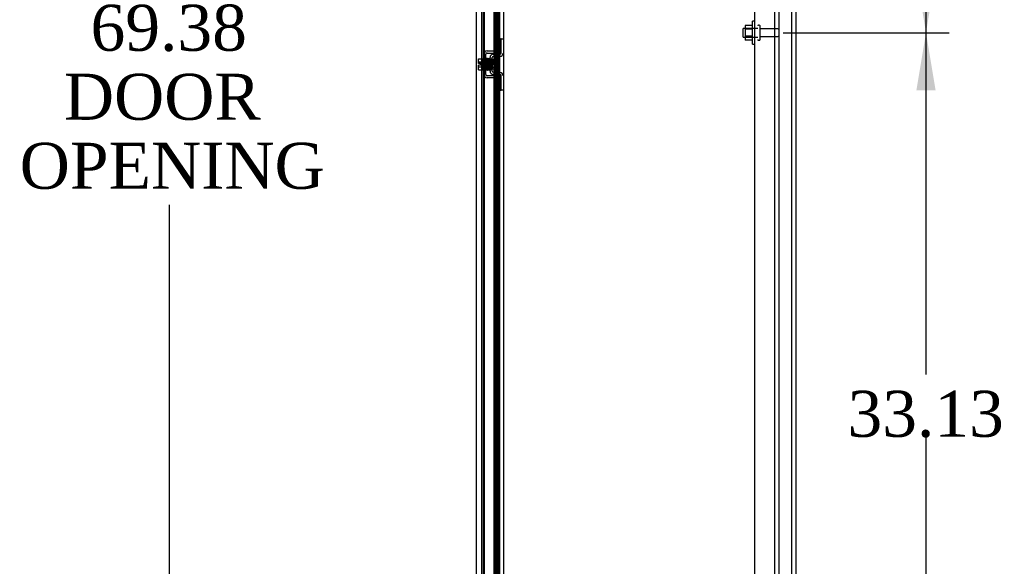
# Model space of a CAD drawing. Header units: inches. Extents: x 2 to 538, y -2 to 358.
# Tile 19 of 38: x 248 to 291, y 163 to 187. Entities that reach past the tile are written whole.
import ezdxf
from ezdxf.enums import TextEntityAlignment as Align
from ezdxf.lldxf.tags import DXFTag

# ---------------------------------------------------------------- set-up
doc = ezdxf.new("R2010")
doc.units = ezdxf.units.IN
doc.header["$MEASUREMENT"] = 0
for name, color, linetype in [('COM42667', 7, 'Continuous'), ('COM42780', 7, 'Continuous'), ('COM43134', 7, 'Continuous'), ('COM52167-15', 7, 'Continuous'), ('COM54746-68', 7, 'Continuous'), ('COM55738-23', 7, 'Continuous'), ('COM70220', 7, 'Continuous'), ('COM71188-5', 7, 'Continuous'), ('Default', 7, 'Continuous'), ('NTS166105', 7, 'Continuous'), ('SCC19011', 7, 'Continuous'), ('SPR20265', 7, 'Continuous'), ('STD26089', 7, 'Continuous'), ('WAF25035', 7, 'Continuous'), ('WAF25059', 7, 'Continuous')]:
    doc.layers.add(name, color=color, linetype=linetype)
doc.styles.add('SEACAD_Times_New_Roman', font='times.ttf')
tags = doc.linetypes.add('HIDDEN2', pattern=[0.1875, 0.125, -0.0625]).pattern_tags.tags
tags[6:7] = [DXFTag(74, 4), DXFTag(75, 0), DXFTag(340, '0'), DXFTag(46, 0.0), DXFTag(50, 0.0), DXFTag(44, 0.0), DXFTag(45, 0.0)]
tags[4:5] = [DXFTag(74, 4), DXFTag(75, 0), DXFTag(340, '0'), DXFTag(46, 0.0), DXFTag(50, 0.0), DXFTag(44, 0.0), DXFTag(45, 0.0)]
doc.dimstyles.new('HAMMOND_(STH_-_540x360)', dxfattribs={"dimtxt": 2, "dimasz": 2.5, "dimexe": 1, "dimexo": 1, "dimgap": 0.5, "dimtad": 0, "dimtih": 1, "dimtoh": 1, "dimzin": 0, "dimdsep": 46, "dimtxsty": 'SEACAD_Times_New_Roman', "dimblk1": '_SE_FILLED', "dimblk2": '_SE_FILLED', "dimsah": 1, "dimcen": 1, "dimadec": 0, "dimazin": 0, "dimtfac": 0.8, "dimtofl": 0, "dimtmove": 0, "dimatfit": 3, "dimfxl": 0, "dimtolj": 1, "dimtzin": 0, "dimarcsym": 0})

# ---------------------------------------------------------------- blocks, each defined once
blk = doc.blocks.new('SE2')
at = {"layer": 'COM42667', "color": 7, "linetype": 'HIDDEN2'}
for p, q in [((268.194, 184.548), (268.194, 185.439)), ((268.289, 184.548), (268.289, 185.439)), ((268.337, 185.582), (268.819, 185.582)), ((268.337, 185.487), (268.819, 185.487)), ((268.819, 185.582), (268.944, 185.582)), ((268.944, 185.487), (268.819, 185.487)), ((268.819, 184.5), (268.337, 184.5)), ((268.819, 184.5), (268.944, 184.5)), ((268.819, 184.405), (268.337, 184.405)), ((268.944, 184.405), (268.819, 184.405))]:
    blk.add_line(p, q, dxfattribs=at)
for centre, radius, start, end in [((268.337, 185.439), 0.143, 90, 180), ((268.337, 185.439), 0.048, 90, 180), ((268.337, 184.548), 0.143, 180, 270), ((268.337, 184.548), 0.048, 180, 270)]:
    blk.add_arc(centre, radius, start, end, dxfattribs=at)
at = {"layer": 'COM42780', "color": 7, "linetype": 'HIDDEN2'}
for p, q in [((268.88, 185.672), (268.88, 186.109)), ((268.88, 186.109), (268.93, 186.109)), ((268.944, 186.109), (268.93, 186.109)), ((268.944, 185.859), (268.944, 186.109)), ((268.944, 186.109), (269.039, 186.109)), ((268.944, 185.486), (268.944, 185.859)), ((268.608, 185.433), (268.897, 185.439)), ((268.609, 185.338), (268.899, 185.344)), ((268.93, 185.672), (268.88, 185.672)), ((268.93, 185.672), (268.944, 185.672)), ((268.467, 184.697), (268.467, 185.29)), ((268.562, 184.697), (268.562, 185.29)), ((268.657, 185.189), (268.562, 185.189)), ((268.657, 185.189), (268.657, 184.799)), ((268.562, 184.799), (268.657, 184.799)), ((268.897, 184.549), (268.608, 184.554)), ((268.899, 184.643), (268.609, 184.649)), ((268.944, 184.128), (268.944, 184.501)), ((268.88, 183.878), (268.88, 184.315)), ((268.88, 184.315), (268.93, 184.315)), ((268.944, 184.315), (268.93, 184.315)), ((268.944, 183.878), (268.944, 184.128)), ((268.88, 183.878), (268.93, 183.878)), ((268.93, 183.878), (268.944, 183.878)), ((269.039, 183.878), (268.944, 183.878))]:
    blk.add_line(p, q, dxfattribs=at)
for centre, radius, start, end in [((268.61, 185.29), 0.143, 91, 180), ((268.61, 185.29), 0.048, 91, 180), ((268.896, 185.486), 0.048, 271, 0), ((268.896, 185.486), 0.143, 271, 0), ((268.61, 184.697), 0.143, 180, 269), ((268.61, 184.697), 0.048, 180, 269), ((268.896, 184.501), 0.048, 0, 89), ((268.896, 184.501), 0.143, 0, 89)]:
    blk.add_arc(centre, radius, start, end, dxfattribs=at)
at = {"layer": 'COM43134', "color": 7, "linetype": 'HIDDEN2'}
for p, q in [((279.975, 152.553), (279.975, 220.183)), ((280.85, 152.493), (280.85, 220.243))]:
    blk.add_line(p, q, dxfattribs=at)
at = {"layer": 'COM52167-15', "color": 7, "linetype": 'Continuous'}
for p, q in [((267.882, 151.541), (267.882, 221.842)), ((268.652, 151.493), (268.652, 221.89))]:
    blk.add_line(p, q, dxfattribs=at)
at = {"layer": 'COM52167-15', "color": 7, "linetype": 'HIDDEN2'}
blk.add_line((268.757, 152.466), (268.757, 192.628), dxfattribs=at)
at = {"layer": 'COM54746-68', "color": 7, "linetype": 'HIDDEN2'}
for p, q in [((268.166, 220.692), (268.166, 152.692)), ((268.721, 220.692), (268.721, 152.692)), ((268.821, 152.692), (268.821, 220.692)), ((268.76, 186.692), (268.76, 187.692)), ((268.883, 187.692), (268.883, 186.692)), ((268.888, 186.692), (268.888, 187.692)), ((268.771, 185.692), (268.771, 186.692)), ((268.812, 185.692), (268.812, 186.692)), ((268.857, 186.692), (268.888, 186.692)), ((268.888, 185.692), (268.888, 186.692)), ((268.76, 184.692), (268.76, 185.692)), ((268.857, 185.692), (268.888, 185.692)), ((268.883, 185.692), (268.883, 184.692)), ((268.888, 184.692), (268.888, 185.692)), ((268.771, 183.692), (268.771, 184.692)), ((268.812, 183.692), (268.812, 184.692)), ((268.857, 184.692), (268.888, 184.692)), ((268.888, 183.692), (268.888, 184.692)), ((268.76, 182.692), (268.76, 183.692)), ((268.857, 183.692), (268.888, 183.692)), ((268.883, 183.692), (268.883, 182.692)), ((268.888, 182.692), (268.888, 183.692)), ((268.771, 181.692), (268.771, 182.692)), ((268.812, 181.692), (268.812, 182.692)), ((268.857, 182.692), (268.888, 182.692)), ((268.888, 181.692), (268.888, 182.692)), ((268.76, 180.692), (268.76, 181.692)), ((268.857, 181.692), (268.888, 181.692)), ((268.883, 181.692), (268.883, 180.692)), ((268.888, 180.692), (268.888, 181.692)), ((268.771, 179.692), (268.771, 180.692)), ((268.812, 179.692), (268.812, 180.692)), ((268.857, 180.692), (268.888, 180.692)), ((268.888, 179.692), (268.888, 180.692)), ((268.76, 178.692), (268.76, 179.692)), ((268.857, 179.692), (268.888, 179.692)), ((268.883, 179.692), (268.883, 178.692)), ((268.888, 178.692), (268.888, 179.692)), ((268.771, 177.692), (268.771, 178.692)), ((268.812, 177.692), (268.812, 178.692)), ((268.857, 178.692), (268.888, 178.692)), ((268.888, 177.692), (268.888, 178.692)), ((268.76, 176.692), (268.76, 177.692)), ((268.857, 177.692), (268.888, 177.692)), ((268.883, 177.692), (268.883, 176.692)), ((268.888, 176.692), (268.888, 177.692)), ((268.771, 175.692), (268.771, 176.692)), ((268.812, 175.692), (268.812, 176.692)), ((268.857, 176.692), (268.888, 176.692)), ((268.888, 175.692), (268.888, 176.692)), ((268.76, 174.692), (268.76, 175.692)), ((268.857, 175.692), (268.888, 175.692)), ((268.883, 175.692), (268.883, 174.692)), ((268.888, 174.692), (268.888, 175.692)), ((268.771, 173.692), (268.771, 174.692)), ((268.812, 173.692), (268.812, 174.692)), ((268.857, 174.692), (268.888, 174.692)), ((268.888, 173.692), (268.888, 174.692)), ((268.76, 172.692), (268.76, 173.692)), ((268.857, 173.692), (268.888, 173.692)), ((268.883, 173.692), (268.883, 172.692)), ((268.888, 172.692), (268.888, 173.692)), ((268.771, 171.692), (268.771, 172.692)), ((268.812, 171.692), (268.812, 172.692)), ((268.857, 172.692), (268.888, 172.692)), ((268.888, 171.692), (268.888, 172.692)), ((268.76, 170.692), (268.76, 171.692)), ((268.857, 171.692), (268.888, 171.692)), ((268.883, 171.692), (268.883, 170.692)), ((268.888, 170.692), (268.888, 171.692)), ((268.771, 169.692), (268.771, 170.692)), ((268.812, 169.692), (268.812, 170.692)), ((268.857, 170.692), (268.888, 170.692)), ((268.888, 169.692), (268.888, 170.692)), ((268.76, 168.692), (268.76, 169.692)), ((268.857, 169.692), (268.888, 169.692)), ((268.883, 169.692), (268.883, 168.692)), ((268.888, 168.692), (268.888, 169.692)), ((268.771, 167.692), (268.771, 168.692)), ((268.812, 167.692), (268.812, 168.692)), ((268.857, 168.692), (268.888, 168.692)), ((268.888, 167.692), (268.888, 168.692)), ((268.76, 166.692), (268.76, 167.692)), ((268.857, 167.692), (268.888, 167.692)), ((268.883, 167.692), (268.883, 166.692)), ((268.888, 166.692), (268.888, 167.692)), ((268.771, 165.692), (268.771, 166.692)), ((268.812, 165.692), (268.812, 166.692)), ((268.857, 166.692), (268.888, 166.692)), ((268.888, 165.692), (268.888, 166.692)), ((268.76, 164.692), (268.76, 165.692)), ((268.857, 165.692), (268.888, 165.692)), ((268.883, 165.692), (268.883, 164.692)), ((268.888, 164.692), (268.888, 165.692)), ((268.771, 163.692), (268.771, 164.692)), ((268.812, 163.692), (268.812, 164.692)), ((268.857, 164.692), (268.888, 164.692)), ((268.888, 163.692), (268.888, 164.692)), ((268.76, 162.692), (268.76, 163.692)), ((268.857, 163.692), (268.888, 163.692)), ((268.883, 163.692), (268.883, 162.692)), ((268.888, 162.692), (268.888, 163.692))]:
    blk.add_line(p, q, dxfattribs=at)
at = {"layer": 'COM54746-68', "color": 7, "linetype": 'Continuous'}
for p, q in [((268.654, 187.692), (268.654, 186.692)), ((268.857, 187.692), (268.857, 186.692)), ((268.654, 186.692), (268.654, 185.692)), ((268.654, 186.692), (268.857, 186.692)), ((268.654, 186.692), (268.857, 186.692)), ((268.857, 186.692), (268.857, 185.692)), ((268.654, 185.692), (268.857, 185.692)), ((268.654, 185.692), (268.857, 185.692)), ((268.654, 185.692), (268.654, 184.692)), ((268.857, 185.692), (268.857, 184.692)), ((268.654, 184.692), (268.654, 183.692)), ((268.654, 184.692), (268.857, 184.692)), ((268.654, 184.692), (268.857, 184.692)), ((268.857, 184.692), (268.857, 183.692)), ((268.654, 183.692), (268.857, 183.692)), ((268.654, 183.692), (268.857, 183.692)), ((268.654, 183.692), (268.654, 182.692)), ((268.857, 183.692), (268.857, 182.692)), ((268.654, 182.692), (268.654, 181.692)), ((268.654, 182.692), (268.857, 182.692)), ((268.654, 182.692), (268.857, 182.692)), ((268.857, 182.692), (268.857, 181.692)), ((268.654, 181.692), (268.857, 181.692)), ((268.654, 181.692), (268.857, 181.692)), ((268.654, 181.692), (268.654, 180.692)), ((268.857, 181.692), (268.857, 180.692)), ((268.654, 180.692), (268.654, 179.692)), ((268.654, 180.692), (268.857, 180.692)), ((268.654, 180.692), (268.857, 180.692)), ((268.857, 180.692), (268.857, 179.692)), ((268.654, 179.692), (268.857, 179.692)), ((268.654, 179.692), (268.857, 179.692)), ((268.654, 179.692), (268.654, 178.692)), ((268.857, 179.692), (268.857, 178.692)), ((268.654, 178.692), (268.654, 177.692)), ((268.654, 178.692), (268.857, 178.692)), ((268.654, 178.692), (268.857, 178.692)), ((268.857, 178.692), (268.857, 177.692)), ((268.654, 177.692), (268.857, 177.692)), ((268.654, 177.692), (268.857, 177.692)), ((268.654, 177.692), (268.654, 176.692)), ((268.857, 177.692), (268.857, 176.692)), ((268.654, 176.692), (268.654, 175.692)), ((268.654, 176.692), (268.857, 176.692)), ((268.654, 176.692), (268.857, 176.692)), ((268.857, 176.692), (268.857, 175.692)), ((268.654, 175.692), (268.857, 175.692)), ((268.654, 175.692), (268.857, 175.692)), ((268.654, 175.692), (268.654, 174.692)), ((268.857, 175.692), (268.857, 174.692)), ((268.654, 174.692), (268.654, 173.692)), ((268.654, 174.692), (268.857, 174.692)), ((268.654, 174.692), (268.857, 174.692)), ((268.857, 174.692), (268.857, 173.692)), ((268.654, 173.692), (268.857, 173.692)), ((268.654, 173.692), (268.857, 173.692)), ((268.654, 173.692), (268.654, 172.692)), ((268.857, 173.692), (268.857, 172.692)), ((268.654, 172.692), (268.654, 171.692)), ((268.654, 172.692), (268.857, 172.692)), ((268.654, 172.692), (268.857, 172.692)), ((268.857, 172.692), (268.857, 171.692)), ((268.654, 171.692), (268.857, 171.692)), ((268.654, 171.692), (268.857, 171.692)), ((268.654, 171.692), (268.654, 170.692)), ((268.857, 171.692), (268.857, 170.692)), ((268.654, 170.692), (268.654, 169.692)), ((268.654, 170.692), (268.857, 170.692)), ((268.654, 170.692), (268.857, 170.692)), ((268.857, 170.692), (268.857, 169.692)), ((268.654, 169.692), (268.857, 169.692)), ((268.654, 169.692), (268.857, 169.692)), ((268.654, 169.692), (268.654, 168.692)), ((268.857, 169.692), (268.857, 168.692)), ((268.654, 168.692), (268.654, 167.692)), ((268.654, 168.692), (268.857, 168.692)), ((268.654, 168.692), (268.857, 168.692)), ((268.857, 168.692), (268.857, 167.692)), ((268.654, 167.692), (268.857, 167.692)), ((268.654, 167.692), (268.857, 167.692)), ((268.654, 167.692), (268.654, 166.692)), ((268.857, 167.692), (268.857, 166.692)), ((268.654, 166.692), (268.654, 165.692)), ((268.654, 166.692), (268.857, 166.692)), ((268.654, 166.692), (268.857, 166.692)), ((268.857, 166.692), (268.857, 165.692)), ((268.654, 165.692), (268.857, 165.692)), ((268.654, 165.692), (268.857, 165.692)), ((268.654, 165.692), (268.654, 164.692)), ((268.857, 165.692), (268.857, 164.692)), ((268.654, 164.692), (268.654, 163.692)), ((268.654, 164.692), (268.857, 164.692)), ((268.654, 164.692), (268.857, 164.692)), ((268.857, 164.692), (268.857, 163.692)), ((268.654, 163.692), (268.857, 163.692)), ((268.654, 163.692), (268.857, 163.692)), ((268.654, 163.692), (268.654, 162.692)), ((268.857, 163.692), (268.857, 162.692))]:
    blk.add_line(p, q, dxfattribs=at)
at = {"layer": 'COM55738-23', "color": 7, "linetype": 'HIDDEN2'}
for p, q in [((281.037, 150.7), (281.037, 222.45)), ((281.59, 150.7), (281.59, 222.45))]:
    blk.add_line(p, q, dxfattribs=at)
at = {"layer": 'COM70220', "color": 7, "linetype": 'HIDDEN2'}
blk.add_line((268.227, 152.012), (268.227, 221.159), dxfattribs=at)
at = {"layer": 'COM71188-5', "color": 7, "linetype": 'Continuous'}
for p, q in [((281.757, 222.553), (281.757, 150.618)), ((269.069, 151.898), (269.069, 221.273))]:
    blk.add_line(p, q, dxfattribs=at)
at = {"layer": 'COM71188-5', "color": 7, "linetype": 'HIDDEN2'}
blk.add_line((268.102, 151.898), (268.102, 221.273), dxfattribs=at)
at = {"layer": 'NTS166105', "color": 7, "linetype": 'HIDDEN2'}
for p, q in [((279.559, 186.684), (279.559, 186.522)), ((279.879, 186.684), (279.559, 186.684)), ((279.559, 186.522), (279.559, 186.213)), ((279.879, 186.522), (279.559, 186.522)), ((279.559, 186.213), (279.559, 186.052)), ((279.879, 186.213), (279.559, 186.213)), ((279.879, 186.052), (279.559, 186.052))]:
    blk.add_line(p, q, dxfattribs=at)
at = {"layer": 'SCC19011', "color": 7, "linetype": 'HIDDEN2'}
for p, q in [((267.968, 185.235), (268.149, 185.235)), ((267.968, 185.102), (267.968, 185.235)), ((267.968, 185.102), (268.149, 185.102)), ((267.968, 185.028), (267.968, 185.102)), ((268.063, 185.028), (267.968, 185.028)), ((267.968, 184.885), (267.968, 184.96)), ((268.063, 184.96), (267.968, 184.96)), ((267.968, 184.885), (268.149, 184.885)), ((267.968, 184.753), (267.968, 184.885)), ((268.063, 184.96), (268.063, 185.028)), ((268.881, 185.116), (268.149, 185.116)), ((268.881, 185.116), (268.881, 184.872)), ((267.968, 184.753), (268.149, 184.753)), ((268.149, 184.872), (268.881, 184.872))]:
    blk.add_line(p, q, dxfattribs=at)
at = {"layer": 'SPR20265', "color": 7, "linetype": 'HIDDEN2'}
blk.add_line((268.601, 184.994), (268.566, 184.994), dxfattribs=at)
for centre, radius, start, end in [((273.239, 184.816), 4.954, 175.1676, 179.9373), ((268.421, 185.218), 0.0181, 0.2962, 180.6354), ((273.211, 184.817), 4.891, 179.5941, 179.9583)]:
    blk.add_arc(centre, radius, start, end, dxfattribs=at)
blk.add_ellipse((268.302, 184.821), major_axis=(-0.0175, 0), ratio=0.707107, dxfattribs=at)
for points, knots in [([(268.338, 185.236), (268.338, 185.236), (268.338, 185.237), (268.338, 185.239), (268.337, 185.242), (268.335, 185.245), (268.333, 185.247), (268.33, 185.249), (268.327, 185.251), (268.322, 185.252), (268.316, 185.251), (268.309, 185.247), (268.303, 185.239), (268.302, 185.233), (268.302, 185.229)], [0.0247586, 0.0247586, 0.0247586, 0.0247586, 0.0394799, 0.0780267, 0.1170502, 0.1577954, 0.2011902, 0.2478129, 0.2979655, 0.3517973, 0.4729948, 0.6248981, 0.8034762, 1, 1, 1, 1]), ([(268.304, 185.23), (268.304, 185.23), (268.306, 185.228), (268.308, 185.197), (268.311, 185.143), (268.313, 185.088), (268.315, 185.041), (268.316, 184.991), (268.318, 184.94), (268.32, 184.89), (268.321, 184.845), (268.323, 184.806), (268.325, 184.776), (268.327, 184.758), (268.328, 184.756), (268.329, 184.755)], [0.041658, 0.041658, 0.041658, 0.041658, 0.1062331, 0.2177365, 0.3345116, 0.3951575, 0.4571173, 0.5204025, 0.5850154, 0.650919, 0.7181243, 0.7866617, 0.856475, 0.927577, 0.9945625, 0.9945625, 0.9945625, 0.9945625]), ([(268.363, 184.759), (268.363, 184.76), (268.361, 184.765), (268.358, 184.809), (268.355, 184.869), (268.353, 184.927), (268.352, 184.975), (268.35, 185.026), (268.348, 185.076), (268.347, 185.124), (268.345, 185.166), (268.343, 185.201), (268.341, 185.226), (268.339, 185.237), (268.338, 185.237), (268.338, 185.237)], [0.0084013, 0.0084013, 0.0084013, 0.0084013, 0.1047673, 0.2149815, 0.3308118, 0.3911182, 0.4528716, 0.5160814, 0.5807303, 0.6468516, 0.7144807, 0.783578, 0.8541849, 0.926338, 0.9626406, 0.9626406, 0.9626406, 0.9626406]), ([(268.353, 185.228), (268.352, 185.224), (268.35, 185.202), (268.347, 185.16), (268.346, 185.134), (268.346, 185.132)], [0.1075026, 0.1075026, 0.1075026, 0.1075026, 0.219859, 0.336958, 0.3455788, 0.3455788, 0.3455788, 0.3455788]), ([(268.391, 185.218), (268.39, 185.224), (268.389, 185.231), (268.382, 185.24), (268.377, 185.243), (268.372, 185.243), (268.368, 185.243), (268.365, 185.242), (268.361, 185.24), (268.358, 185.237), (268.356, 185.234), (268.354, 185.23), (268.354, 185.227), (268.354, 185.226)], [0, 0, 0, 0, 0.337377, 0.476585, 0.593946, 0.643993, 0.690857, 0.738213, 0.787078, 0.837877, 0.890521, 0.944659, 1, 1, 1, 1]), ([(268.355, 185.221), (268.356, 185.213), (268.358, 185.197), (268.361, 185.142), (268.363, 185.072), (268.366, 184.992), (268.369, 184.912), (268.372, 184.843), (268.374, 184.789), (268.376, 184.775), (268.377, 184.767)], [0, 0, 0, 0, 0.125356, 0.250547, 0.375714, 0.500726, 0.625702, 0.75054, 0.875328, 1, 1, 1, 1]), ([(268.412, 184.769), (268.411, 184.776), (268.409, 184.791), (268.407, 184.843), (268.404, 184.913), (268.401, 184.992), (268.398, 185.072), (268.396, 185.143), (268.393, 185.199), (268.391, 185.214), (268.39, 185.223)], [0, 0, 0, 0, 0.123677, 0.247763, 0.372182, 0.497025, 0.622181, 0.747773, 0.873664, 1, 1, 1, 1]), ([(268.404, 185.221), (268.403, 185.218), (268.401, 185.211), (268.398, 185.173), (268.397, 185.141), (268.396, 185.129)], [0, 0, 0, 0, 0.1069729, 0.2190176, 0.2772299, 0.2772299, 0.2772299, 0.2772299]), ([(268.404, 185.217), (268.405, 185.215), (268.406, 185.209), (268.409, 185.166), (268.412, 185.097), (268.415, 185.023), (268.417, 184.961), (268.419, 184.914), (268.421, 184.87), (268.423, 184.831), (268.424, 184.8), (268.426, 184.778), (268.428, 184.769), (268.429, 184.768), (268.429, 184.769)], [0.0031575, 0.0031575, 0.0031575, 0.0031575, 0.106276, 0.2177664, 0.3343795, 0.4562757, 0.5195077, 0.5840716, 0.6500082, 0.7172741, 0.7858907, 0.8559002, 0.9272657, 0.9562295, 0.9562295, 0.9562295, 0.9562295]), ([(268.463, 184.777), (268.463, 184.777), (268.461, 184.778), (268.459, 184.804), (268.456, 184.853), (268.454, 184.904), (268.453, 184.947), (268.451, 184.993), (268.449, 185.041), (268.448, 185.088), (268.446, 185.131), (268.444, 185.169), (268.442, 185.198), (268.44, 185.217), (268.439, 185.22), (268.438, 185.221)], [0.0493682, 0.0493682, 0.0493682, 0.0493682, 0.1041505, 0.2141198, 0.3297994, 0.3901531, 0.4519694, 0.5152557, 0.5800319, 0.6463064, 0.7140466, 0.7832821, 0.8540388, 0.9262663, 0.9997798, 0.9997798, 0.9997798, 0.9997798]), ([(268.513, 184.782), (268.512, 184.785), (268.511, 184.79), (268.508, 184.821), (268.506, 184.862), (268.504, 184.909), (268.502, 184.957), (268.5, 185.016), (268.498, 185.081), (268.495, 185.139), (268.493, 185.179), (268.491, 185.203), (268.487, 185.222), (268.472, 185.23), (268.46, 185.226), (268.453, 185.216), (268.452, 185.204), (268.449, 185.179), (268.447, 185.149), (268.447, 185.13), (268.446, 185.123)], [0, 0, 0, 0, 0.0490679, 0.095301, 0.1387049, 0.1792256, 0.2168316, 0.2515124, 0.3116979, 0.3614591, 0.4053465, 0.4437863, 0.4807605, 0.5002516, 0.5126381, 0.5301382, 0.5631975, 0.6133029, 0.6453829, 0.6655854, 0.6655854, 0.6655854, 0.6655854]), ([(268.457, 185.2), (268.456, 185.2), (268.457, 185.194), (268.459, 185.17), (268.461, 185.131), (268.463, 185.089), (268.465, 185.035), (268.467, 184.972), (268.469, 184.904), (268.472, 184.842), (268.475, 184.792), (268.477, 184.783), (268.478, 184.778)], [0.5252176, 0.5252176, 0.5252176, 0.5252176, 0.5500519, 0.604828, 0.6390024, 0.6775462, 0.720453, 0.7677407, 0.8193455, 0.8752892, 0.9355028, 1, 1, 1, 1]), ([(268.502, 185.2), (268.501, 185.195), (268.499, 185.173), (268.497, 185.138), (268.496, 185.119)], [0.1070599, 0.1070599, 0.1070599, 0.1070599, 0.2191639, 0.3205784, 0.3205784, 0.3205784, 0.3205784]), ([(268.54, 185.199), (268.54, 185.202), (268.539, 185.208), (268.534, 185.216), (268.527, 185.22), (268.52, 185.221), (268.514, 185.219), (268.51, 185.217), (268.508, 185.214), (268.506, 185.212), (268.505, 185.209), (268.504, 185.206), (268.504, 185.204), (268.504, 185.203)], [0, 0, 0, 0, 0.180774, 0.350248, 0.499828, 0.623642, 0.733222, 0.784403, 0.832779, 0.878274, 0.921007, 0.961361, 1, 1, 1, 1]), ([(268.505, 185.2), (268.505, 185.196), (268.507, 185.187), (268.509, 185.154), (268.511, 185.111), (268.513, 185.065), (268.515, 185.017), (268.517, 184.96), (268.52, 184.9), (268.522, 184.847), (268.524, 184.811), (268.527, 184.79), (268.529, 184.778), (268.539, 184.771), (268.546, 184.77), (268.553, 184.771), (268.56, 184.776), (268.563, 184.782), (268.566, 184.793), (268.568, 184.818), (268.57, 184.854), (268.572, 184.894), (268.574, 184.942), (268.575, 184.977), (268.576, 184.994)], [0, 0, 0, 0, 0.0498436, 0.0967002, 0.1405955, 0.1815314, 0.2194862, 0.2544765, 0.3152997, 0.3654619, 0.409652, 0.4485892, 0.4814188, 0.4889058, 0.495916, 0.5065238, 0.5135393, 0.5236157, 0.5577634, 0.6106645, 0.6440309, 0.6818562, 0.7241002, 0.764095, 0.764095, 0.764095, 0.764095]), ([(268.56, 184.799), (268.561, 184.799), (268.56, 184.805), (268.558, 184.828), (268.556, 184.862), (268.555, 184.9), (268.553, 184.949), (268.551, 185.007), (268.548, 185.071), (268.545, 185.132), (268.543, 185.183), (268.541, 185.196), (268.54, 185.203)], [0.5312571, 0.5312571, 0.5312571, 0.5312571, 0.5585929, 0.6096433, 0.6421085, 0.6791741, 0.7208841, 0.7672768, 0.8183419, 0.8741554, 0.9346781, 1, 1, 1, 1]), ([(268.553, 185.196), (268.552, 185.193), (268.551, 185.186), (268.548, 185.156), (268.547, 185.129), (268.546, 185.114)], [0, 0, 0, 0, 0.0491727, 0.0954645, 0.1386905, 0.1386905, 0.1386905, 0.1386905]), ([(268.589, 185.195), (268.589, 185.197), (268.588, 185.199), (268.587, 185.203), (268.584, 185.207), (268.581, 185.21), (268.578, 185.212), (268.573, 185.213), (268.567, 185.213), (268.561, 185.21), (268.556, 185.205), (268.553, 185.199), (268.552, 185.195), (268.552, 185.193)], [0, 0, 0, 0, 0.058977, 0.121112, 0.184968, 0.249019, 0.31194, 0.372841, 0.48981, 0.614536, 0.743768, 0.872723, 1, 1, 1, 1]), ([(268.554, 185.192), (268.554, 185.193), (268.555, 185.192), (268.556, 185.183), (268.558, 185.166), (268.56, 185.142), (268.561, 185.111), (268.563, 185.075), (268.564, 185.034), (268.565, 185.009), (268.566, 184.994)], [0.0491745, 0.0491745, 0.0491745, 0.0491745, 0.1247815, 0.2496118, 0.3745487, 0.4995316, 0.6245497, 0.7496304, 0.874808, 1, 1, 1, 1]), ([(268.601, 184.994), (268.6, 185.009), (268.599, 185.034), (268.598, 185.075), (268.596, 185.112), (268.594, 185.144), (268.593, 185.169), (268.591, 185.187), (268.59, 185.197), (268.589, 185.198), (268.588, 185.198)], [0, 0, 0, 0, 0.1236932, 0.2477957, 0.3722334, 0.4970307, 0.6222178, 0.7477992, 0.8737106, 0.9604174, 0.9604174, 0.9604174, 0.9604174]), ([(268.328, 184.757), (268.328, 184.755), (268.328, 184.753), (268.33, 184.749), (268.332, 184.745), (268.336, 184.741), (268.342, 184.739), (268.349, 184.739), (268.356, 184.742), (268.361, 184.746), (268.364, 184.752), (268.364, 184.756), (268.364, 184.758)], [0, 0, 0, 0, 0.065589, 0.134096, 0.204, 0.273642, 0.405923, 0.527776, 0.652215, 0.775569, 0.89228, 1, 1, 1, 1]), ([(268.364, 184.755), (268.365, 184.759), (268.367, 184.767), (268.369, 184.809), (268.371, 184.843), (268.371, 184.856)], [0, 0, 0, 0, 0.1087369, 0.2223139, 0.2823724, 0.2823724, 0.2823724, 0.2823724]), ([(268.377, 184.771), (268.377, 184.766), (268.378, 184.759), (268.385, 184.751), (268.391, 184.748), (268.395, 184.747), (268.399, 184.748), (268.402, 184.749), (268.406, 184.751), (268.409, 184.753), (268.411, 184.757), (268.413, 184.761), (268.413, 184.763), (268.413, 184.765)], [0, 0, 0, 0, 0.324319, 0.462115, 0.581304, 0.633213, 0.682431, 0.732423, 0.783847, 0.836789, 0.89085, 0.94542, 1, 1, 1, 1]), ([(268.415, 184.764), (268.416, 184.769), (268.418, 184.791), (268.42, 184.834), (268.421, 184.86), (268.421, 184.862)], [0.1089671, 0.1089671, 0.1089671, 0.1089671, 0.2224256, 0.3403895, 0.3502806, 0.3502806, 0.3502806, 0.3502806]), ([(268.429, 184.77), (268.429, 184.769), (268.43, 184.767), (268.431, 184.764), (268.432, 184.762), (268.434, 184.759), (268.437, 184.757), (268.44, 184.756), (268.445, 184.755), (268.451, 184.756), (268.458, 184.76), (268.464, 184.768), (268.465, 184.774), (268.465, 184.778)], [0.0423433, 0.0423433, 0.0423433, 0.0423433, 0.0780693, 0.1166064, 0.1566075, 0.1991192, 0.2448555, 0.2942488, 0.3475582, 0.468612, 0.6213089, 0.801496, 1, 1, 1, 1]), ([(268.465, 184.774), (268.466, 184.78), (268.467, 184.79), (268.469, 184.825), (268.471, 184.853), (268.471, 184.866)], [0, 0, 0, 0, 0.0497131, 0.0964498, 0.1332447, 0.1332447, 0.1332447, 0.1332447]), ([(268.478, 184.782), (268.478, 184.778), (268.479, 184.773), (268.485, 184.766), (268.492, 184.762), (268.499, 184.762), (268.506, 184.765), (268.51, 184.769), (268.513, 184.775), (268.514, 184.778), (268.514, 184.78)], [0, 0, 0, 0, 0.160978, 0.319941, 0.465269, 0.591846, 0.711965, 0.822973, 0.919786, 1, 1, 1, 1]), ([(268.516, 184.788), (268.517, 184.796), (268.519, 184.82), (268.52, 184.854), (268.521, 184.87)], [0.1087958, 0.1087958, 0.1087958, 0.1087958, 0.2223565, 0.3065223, 0.3065223, 0.3065223, 0.3065223])]:
    blk.add_open_spline(points, degree=3, knots=knots, dxfattribs=at)
at = {"layer": 'STD26089', "color": 7, "linetype": 'HIDDEN2'}
for p, q in [((280.17, 186.693), (280.13, 186.693)), ((280.2, 186.073), (280.2, 186.663)), ((279.475, 186.181), (279.475, 186.556)), ((280.1, 186.556), (279.475, 186.556)), ((279.475, 186.181), (280.1, 186.181)), ((280.977, 186.534), (280.2, 186.534)), ((280.2, 186.202), (280.977, 186.202)), ((280.13, 186.043), (280.17, 186.043))]:
    blk.add_line(p, q, dxfattribs=at)
for centre, radius, start, end in [((280.13, 186.663), 0.03, 90, 180), ((280.17, 186.663), 0.03, 0, 90), ((280.977, 186.474), 0.06, 0, 90), ((280.977, 186.262), 0.06, 270, 0), ((280.13, 186.073), 0.03, 180, 270), ((280.17, 186.073), 0.03, 270, 0)]:
    blk.add_arc(centre, radius, start, end, dxfattribs=at)
at = {"layer": 'WAF25035', "color": 7, "linetype": 'HIDDEN2'}
for p, q in [((268.149, 184.744), (268.149, 185.244)), ((268.194, 185.244), (268.149, 185.244)), ((268.149, 184.744), (268.194, 184.744))]:
    blk.add_line(p, q, dxfattribs=at)
at = {"layer": 'WAF25059', "color": 7, "linetype": 'HIDDEN2'}
for p, q in [((279.879, 185.868), (279.879, 186.868)), ((279.975, 186.868), (279.879, 186.868)), ((279.879, 185.868), (279.975, 185.868))]:
    blk.add_line(p, q, dxfattribs=at)
blk = doc.blocks.new('DMBLK3444')
at = {"layer": 'Default', "linetype": 'Continuous'}
for points in [[(287.832, 183.868), (287.415, 186.368), (286.998, 183.868)], [(287.832, 155.743), (286.998, 155.743), (287.415, 153.243)]]:
    blk.add_hatch(color=7, dxfattribs=at).paths.add_polyline_path(points)
at = {"layer": 'Default', "color": 7, "linetype": 'Continuous'}
for p, q in [((281.2, 186.368), (288.415, 186.368)), ((287.415, 171.506), (287.415, 186.368)), ((287.415, 153.243), (287.415, 168.806)), ((281.2, 153.243), (288.415, 153.243))]:
    blk.add_line(p, q, dxfattribs=at)
at = {"layer": 'Default', "color": 7, "linetype": 'Continuous', "style": 'SEACAD_Times_New_Roman'}
blk.add_text('33.13', height=2, dxfattribs=at).set_placement((284.003, 170.806), align=Align.TOP_LEFT)
blk = doc.blocks.new('_SE_FILLED')
at = {"color": 0}
blk.add_line((0, 0), (-1, 0), dxfattribs=at)
blk.add_solid([(0, 0), (-1, -0.1665), (-1, 0.1665), (0, 0)], dxfattribs=at)
blk = doc.blocks.new('DMBLK3445')
at = {"layer": 'Default', "linetype": 'Continuous'}
for points in [[(287.832, 216.993), (287.415, 219.493), (286.998, 216.993)], [(287.832, 188.868), (286.998, 188.868), (287.415, 186.368)]]:
    blk.add_hatch(color=7, dxfattribs=at).paths.add_polyline_path(points)
at = {"layer": 'Default', "color": 7, "linetype": 'Continuous'}
for p, q in [((281.2, 219.493), (288.415, 219.493)), ((287.415, 204.631), (287.415, 219.493)), ((287.415, 186.368), (287.415, 201.931)), ((281.2, 186.368), (288.415, 186.368))]:
    blk.add_line(p, q, dxfattribs=at)
at = {"layer": 'Default', "color": 7, "linetype": 'Continuous', "style": 'SEACAD_Times_New_Roman'}
blk.add_text('33.13', height=2, dxfattribs=at).set_placement((284.003, 203.931), align=Align.TOP_LEFT)
blk = doc.blocks.new('DMBLK3449')
at = {"layer": 'Default', "linetype": 'Continuous'}
for points in [[(254.098, 218.773), (254.931, 218.773), (254.515, 221.273)], [(254.098, 154.398), (254.515, 151.898), (254.931, 154.398)]]:
    blk.add_hatch(color=7, dxfattribs=at).paths.add_polyline_path(points)
at = {"layer": 'Default', "color": 7, "linetype": 'Continuous'}
for p, q in [((267.102, 221.273), (253.515, 221.273)), ((254.515, 221.273), (254.515, 188.286)), ((254.515, 178.886), (254.515, 151.898)), ((267.102, 151.898), (253.515, 151.898))]:
    blk.add_line(p, q, dxfattribs=at)
at = {"layer": 'Default', "color": 7, "linetype": 'Continuous', "style": 'SEACAD_Times_New_Roman'}
for s, p in [('69.38', (251.102, 187.586)), ('DOOR ', (249.941, 184.586)), ('OPENING', (248.022, 181.586))]:
    blk.add_text(s, height=2, dxfattribs=at).set_placement(p, align=Align.TOP_LEFT)

msp = doc.modelspace()

# ---------------------------------------------------------------- block references
at = {"layer": 'Default'}
msp.add_blockref('SE2', (0, 0), dxfattribs=at)

# ---------------------------------------------------------------- dimensions: what is measured, and where the dimension line sits
at = {"layer": 'Default', "color": 7, "linetype": 'Continuous'}
for base, p1, p2, angle, text, picture, middle in [((254.514714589, 221.273003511), (269.02107597, 221.273003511), (269.02107597, 151.898003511), 270, '\\A1;<>\\PDOOR \\XOPENING', 'DMBLK3449', (254.514714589, 186.58550321)), ((287.414898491, 186.368003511), (280.20007597, 186.368003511), (280.20007597, 219.493003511), 90, '\\A1;<>', 'DMBLK3445', (287.414898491, 202.930503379)), ((287.414898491, 153.243003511), (280.20007597, 153.243003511), (280.20007597, 186.368003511), 90, '\\A1;<>', 'DMBLK3444', (287.414898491, 169.805503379))]:
    dim = msp.add_linear_dim(base=base, p1=p1, p2=p2, angle=angle, text=text, dimstyle='HAMMOND_(STH_-_540x360)', dxfattribs=at)
    dim.commit()
    dim.dimension.update_dxf_attribs({"geometry": picture, "text_midpoint": middle, "dimtype": 161})

doc.saveas('drawing.dxf')
